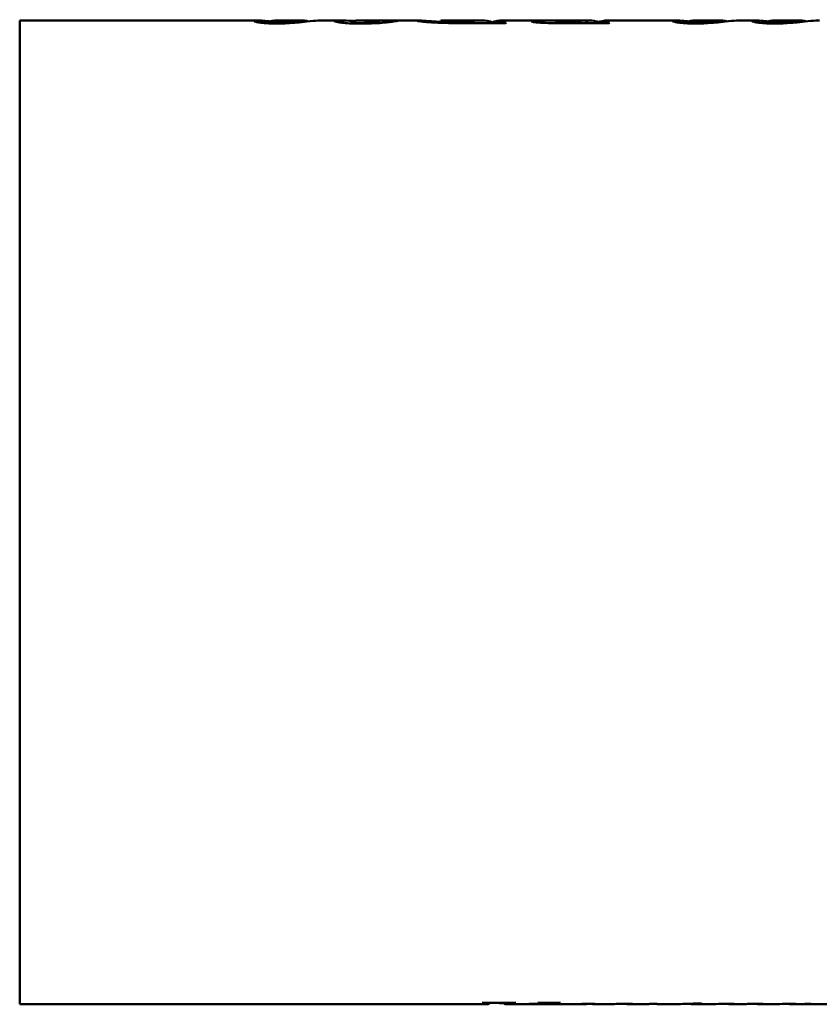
# Model space of a CAD drawing. Header units: millimetres. Extents: x 1101 to 1524, y 677 to 1180.
# Tile 1 of 4: x 1101 to 1223, y 823 to 973. Entities that reach past the tile are written whole.
import ezdxf

# ---------------------------------------------------------------- set-up
doc = ezdxf.new("R2010")
doc.units = ezdxf.units.MM
doc.header["$LTSCALE"] = 6.25
doc.layers.add('Widoczne (ISO)', color=7, linetype='Continuous', lineweight=50)

msp = doc.modelspace()

# ---------------------------------------------------------------- linework, layer by layer
at = {"layer": 'Widoczne (ISO)'}
for p, q in [((1100.85, 823.17), (1100.85, 973.07)), ((1100.85, 973.07), (1137.06, 973.07)), ((1138.92, 972.8), (1138.92, 972.62)), ((1140.37, 973.07), (1143.55, 973.07)), ((1146.85, 973.07), (1149.47, 973.07)), ((1151.48, 972.83), (1151.48, 972.61)), ((1152.91, 973.07), (1155.34, 973.07)), ((1155.58, 973.07), (1155.58, 972.66)), ((1158.24, 973.07), (1161.34, 973.07)), ((1165.06, 973.04), (1165.06, 972.7)), ((1165.27, 973.07), (1171.14, 973.07)), ((1169.07, 972.73), (1169.07, 972.63)), ((1174.86, 972.63), (1169.39, 972.63)), ((1172.81, 972.82), (1172.81, 972.63)), ((1172.81, 972.66), (1173, 972.66)), ((1173, 972.79), (1173, 972.63)), ((1174.69, 973.07), (1183.17, 973.07)), ((1182.6, 972.91), (1182.6, 972.64)), ((1183.23, 973.07), (1183.23, 973.04)), ((1190.66, 972.63), (1184, 972.63)), ((1185.3, 972.73), (1185.3, 972.63)), ((1186.59, 973.07), (1186.59, 973.07)), ((1186.98, 973.07), (1186.98, 973.07)), ((1187.18, 973.07), (1187.18, 972.63)), ((1187.37, 973.07), (1187.37, 972.63)), ((1189.03, 972.78), (1189.03, 972.63)), ((1190.81, 973.07), (1200.85, 973.07)), ((1202.71, 972.8), (1202.71, 972.62)), ((1204.16, 973.07), (1207.34, 973.07)), ((1210.64, 973.07), (1212.94, 973.07)), ((1214.8, 972.8), (1214.8, 972.62)), ((1216.25, 973.07), (1219.43, 973.07)), ((1100.85, 823.17), (1172.27, 823.17)), ((1171.45, 823.39), (1176.49, 823.39)), ((1172.44, 823.31), (1172.44, 823.39)), ((1174.74, 823.23), (1174.74, 823.39)), ((1174.87, 823.17), (1177.19, 823.17)), ((1176.39, 823.37), (1176.39, 823.39)), ((1178.03, 823.17), (1183.47, 823.17)), ((1179.95, 823.39), (1183.26, 823.39)), ((1180.76, 823.33), (1180.76, 823.39)), ((1182.56, 823.35), (1182.56, 823.39)), ((1183.26, 823.37), (1183.26, 823.39)), ((1185.24, 823.17), (1187.12, 823.17)), ((1187.25, 823.18), (1187.25, 823.2)), ((1189.14, 823.17), (1191.42, 823.17)), ((1191.52, 823.18), (1191.52, 823.19)), ((1193.67, 823.17), (1194.5, 823.17)), ((1193.7, 823.2), (1194.26, 823.2)), ((1195.34, 823.17), (1196.34, 823.17)), ((1196.35, 823.17), (1196.35, 823.19)), ((1198.62, 823.17), (1201.27, 823.17)), ((1201.49, 823.18), (1200.36, 823.18)), ((1201.49, 823.18), (1201.49, 823.2)), ((1203.52, 823.17), (1206.84, 823.17)), ((1203.73, 823.18), (1203.73, 823.26)), ((1204.73, 823.18), (1203.73, 823.18)), ((1204.04, 823.19), (1204.04, 823.27)), ((1204.04, 823.19), (1205.03, 823.19)), ((1204.32, 823.29), (1204.8, 823.29)), ((1204.73, 823.18), (1204.73, 823.19)), ((1206.95, 823.18), (1206.95, 823.19)), ((1209.15, 823.17), (1211.36, 823.17)), ((1209.23, 823.2), (1209.76, 823.2)), ((1213.59, 823.17), (1216.61, 823.17)), ((1216.68, 823.18), (1216.68, 823.19)), ((1218.54, 823.17), (1219.04, 823.17)), ((1218.56, 823.2), (1219.15, 823.2)), ((1219.73, 823.17), (1219.73, 823.18)), ((1221.67, 823.17), (1227.48, 823.17))]:
    msp.add_line(p, q, dxfattribs=at)
for centre, major_axis, ratio, start_param, end_param in [((1171.14, 898.13), (0, -74.95), 0.287716, 3.075718, 3.237765), ((1174.69, 898.13), (0, 74.95), 0.287565, 0, 0.065899), ((1177.58, 898.13), (0, 74.95), 0.333333, 0.103008, 0.108796), ((1183.17, 898.13), (0, -74.95), 0.293801, 3.138703, 3.141593), ((1187.37, 898.13), (0, -74.95), 0.287425, 3.150413, 3.23794), ((1186.6, 898.13), (0, 74.95), 0.287625, 0.000598, 0.00848), ((1185.92, 898.13), (1124.25, 0), 0.066667, 1.569849, 1.570198), ((1187.36, 898.13), (0, -74.95), 0.285714, 3.076242, 3.140994), ((1190.81, 898.13), (0, 74.95), 0.287532, 0, 0.070794), ((1192.87, 898.13), (0, 74.95), 0.272727, 0.103008, 0.108796), ((1169.53, 898.13), (0, -74.95), 0.333333, 0.072297, 0.076625), ((1172.27, 898.13), (0, -74.95), 0.039062, 0, 0.046744), ((1178.03, 898.13), (0, 74.95), 0.860509, 3.064967, 3.09053), ((1174.87, 898.13), (0, 74.95), 0.045455, 3.103548, 3.187027), ((1174.75, 898.13), (0, 74.95), 0.30303, 3.213889, 3.218218), ((1177.19, 898.13), (0, -74.95), 0.859459, 0, 0.034569), ((1178.03, 898.13), (0, 74.95), 0.860509, 3.135063, 3.193182), ((1177.69, 898.13), (0, -74.95), 0.393939, 0.072297, 0.076625), ((1190.22, 898.13), (0, -74.95), 0.294118, 0.014418, 0.018866), ((1182.44, 898.13), (-434.43, 0), 0.172524, 1.589662, 1.596728), ((1193.67, 898.13), (0, 74.95), 0.302326, 3.11701, 3.167524), ((1198.64, 898.13), (0, 74.95), 0.323684, 3.117588, 3.133904), ((1200.19, 898.13), (0, -74.95), 0.253731, 0.009055, 0.017819), ((1201.27, 898.13), (0, -74.95), 0.312883, 0, 0.009055), ((1203.52, 898.13), (0, 74.95), 0.309434, 3.107459, 3.150647), ((1203.51, 898.13), (0, 74.95), 0.313008, 3.164253, 3.196457), ((1204.53, 898.13), (0, 74.95), 0.298077, 3.150647, 3.164253), ((1205.91, 898.13), (0, -74.95), 0.235294, 0.014418, 0.018866), ((1198.25, 898.13), (-423.33, 0), 0.177049, 1.589662, 1.596728), ((1209.15, 898.13), (0, 74.95), 0.314845, 3.117215, 3.167524), ((1211.36, 898.13), (0, -74.95), 0.307971, 0, 0.021614), ((1165.49, 898.13), (-2145.44, 0), 0.034934, 1.59241, 1.593457), ((1213.59, 898.13), (0, 74.95), 0.3, 3.119403, 3.164253), ((1215.19, 898.13), (0, -74.95), 0.307692, 0.01468, 0.018081), ((1208.78, 898.13), (-377.25, 0), 0.198675, 1.588877, 1.596728), ((1218.54, 898.13), (0, 74.95), 0.315582, 3.117254, 3.167524)]:
    msp.add_ellipse(centre, major_axis=major_axis, ratio=ratio, start_param=start_param, end_param=end_param, dxfattribs=at)
for points, knots in [([(1139.08, 972.92), (1138.91, 972.94), (1138.74, 972.95), (1138.16, 973.01), (1137.77, 973.05), (1137.25, 973.07), (1137.1, 973.08), (1136.85, 973.07), (1136.75, 973.06), (1136.61, 973.03), (1136.58, 973.01), (1136.58, 972.98)], [-0.9680513, -0.9680513, -0.9680513, -0.9680513, -0.8460618, -0.8460618, -0.5178618, -0.5178618, -0.3533359, -0.3533359, -0.1778927, -0.1778927, 0, 0, 0, 0]), ([(1140.07, 972.6), (1139.66, 972.6), (1139.26, 972.6), (1138.66, 972.63), (1138.29, 972.65), (1137.58, 972.72), (1137.33, 972.75), (1137.03, 972.81), (1136.96, 972.83), (1136.69, 972.89), (1136.58, 972.94), (1136.58, 972.98)], [0, 0, 0, 0, 0.1225976, 0.1225976, 0.1936328, 0.1936328, 0.251815, 0.251815, 0.2861694, 0.2861694, 0.4201989, 0.4201989, 0.4201989, 0.4201989]), ([(1139.57, 973.02), (1139.41, 973), (1139.25, 972.97), (1139.02, 972.9), (1138.92, 972.85), (1138.92, 972.8)], [-0.3586467, -0.3586467, -0.3586467, -0.3586467, -0.1788883, -0.1788883, 0, 0, 0, 0]), ([(1138.92, 972.8), (1138.92, 972.79), (1138.93, 972.78), (1138.98, 972.76), (1139.01, 972.75), (1139.14, 972.72), (1139.24, 972.71), (1139.42, 972.7), (1139.53, 972.69), (1139.75, 972.68), (1139.87, 972.68), (1139.99, 972.68)], [-0.1548738, -0.1548738, -0.1548738, -0.1548738, -0.1298345, -0.1298345, -0.1073362, -0.1073362, -0.0719076, -0.0719076, -0.0362321, -0.0362321, 0, 0, 0, 0]), ([(1140.37, 973.07), (1140.31, 973.07), (1140.24, 973.07), (1140.08, 973.07), (1139.98, 973.06), (1139.77, 973.05), (1139.67, 973.04), (1139.57, 973.02)], [-0.2892499, -0.2892499, -0.2892499, -0.2892499, -0.2211042, -0.2211042, -0.1107438, -0.1107438, 0, 0, 0, 0]), ([(1139.99, 972.68), (1140.15, 972.68), (1140.3, 972.68), (1140.6, 972.69), (1140.72, 972.7), (1140.92, 972.72), (1141.09, 972.74), (1141.52, 972.8), (1141.76, 972.86), (1141.92, 972.89)], [-0.516549, -0.516549, -0.516549, -0.516549, -0.3960537, -0.3960537, -0.2705153, -0.2705153, -0.1505471, -0.1505471, 0, 0, 0, 0]), ([(1146.32, 973.05), (1145.88, 973.02), (1145.33, 972.97), (1144.19, 972.85), (1143.61, 972.78), (1142.7, 972.7), (1142.19, 972.66), (1141.22, 972.62), (1140.98, 972.61), (1140.51, 972.6), (1140.29, 972.6), (1140.07, 972.6)], [0, 0, 0, 0, 0.3874311, 0.3874311, 0.6144833, 0.6144833, 0.7367173, 0.7367173, 0.7757001, 0.7757001, 0.8099231, 0.8099231, 0.8099231, 0.8099231]), ([(1143.77, 973.07), (1143.63, 973.08), (1143.5, 973.08), (1143.2, 973.07), (1143.04, 973.06), (1142.58, 973.01), (1142.26, 972.96), (1141.92, 972.89)], [0, 0, 0, 0, 0.1463388, 0.1463388, 0.3137283, 0.3137283, 0.6272934, 0.6272934, 0.6272934, 0.6272934]), ([(1143.77, 973.07), (1143.96, 973.06), (1144.15, 973.05), (1144.51, 973), (1144.64, 972.97), (1144.71, 972.95)], [-0.1877871, -0.1877871, -0.1877871, -0.1877871, -0.095429, -0.095429, 0, 0, 0, 0]), ([(1146.85, 973.07), (1146.85, 973.07), (1146.85, 973.07), (1146.7, 973.07), (1146.52, 973.07), (1146.32, 973.05)], [0.3693871, 0.3693871, 0.3693871, 0.3693871, 0.3722533, 0.3722533, 0.5560706, 0.5560706, 0.5560706, 0.5560706]), ([(1148.81, 972.98), (1148.81, 973.01), (1148.87, 973.04), (1149.07, 973.07), (1149.19, 973.07), (1149.48, 973.08), (1149.65, 973.07), (1150.05, 973.06), (1150.44, 973.05), (1151.27, 973), (1151.5, 972.99), (1151.75, 972.97)], [0, 0, 0, 0, 0.1993849, 0.1993849, 0.3424732, 0.3424732, 0.4831881, 0.4831881, 0.6296264, 0.6296264, 0.6825604, 0.6825604, 0.6825604, 0.6825604]), ([(1152.9, 972.58), (1152.42, 972.58), (1151.93, 972.59), (1151.02, 972.62), (1150.61, 972.65), (1149.95, 972.71), (1149.64, 972.75), (1149.18, 972.83), (1149.05, 972.86), (1148.85, 972.92), (1148.81, 972.96), (1148.81, 972.98)], [0, 0, 0, 0, 0.146423, 0.146423, 0.2902597, 0.2902597, 0.4122494, 0.4122494, 0.5039824, 0.5039824, 0.6126437, 0.6126437, 0.6126437, 0.6126437]), ([(1151.82, 972.99), (1151.73, 972.97), (1151.64, 972.94), (1151.52, 972.89), (1151.48, 972.86), (1151.48, 972.83)], [-0.2469333, -0.2469333, -0.2469333, -0.2469333, -0.1233154, -0.1233154, 0, 0, 0, 0]), ([(1151.48, 972.83), (1151.48, 972.8), (1151.51, 972.77), (1151.71, 972.73), (1151.81, 972.71), (1152.04, 972.69), (1152.17, 972.68), (1152.4, 972.67), (1152.48, 972.67), (1152.65, 972.66), (1152.74, 972.66), (1152.83, 972.66)], [-0.2125908, -0.2125908, -0.2125908, -0.2125908, -0.1491191, -0.1491191, -0.1017879, -0.1017879, -0.0512842, -0.0512842, -0.0262491, -0.0262491, 0, 0, 0, 0]), ([(1151.82, 972.99), (1151.98, 973.02), (1152.15, 973.04), (1152.52, 973.07), (1152.71, 973.07), (1152.91, 973.07)], [0, 0, 0, 0, 0.2003157, 0.2003157, 0.379302, 0.379302, 0.379302, 0.379302]), ([(1152.83, 972.66), (1152.97, 972.66), (1153.11, 972.66), (1153.25, 972.67), (1153.39, 972.68), (1153.52, 972.68), (1153.64, 972.7)], [0, 0, 0, 0, 0.04405622, 0.04405622, 0.04405622, 0.09033706, 0.09033706, 0.09033706, 0.09033706]), ([(1157.23, 972.82), (1156.91, 972.78), (1156.54, 972.74), (1156.1, 972.7), (1155.61, 972.66), (1155.07, 972.63), (1154.46, 972.61), (1153.95, 972.59), (1153.43, 972.58), (1152.9, 972.58)], [0, 0, 0, 0, 0.1708154, 0.1708154, 0.1708154, 0.3613496, 0.3613496, 0.3613496, 0.5200313, 0.5200313, 0.5200313, 0.5200313]), ([(1153.64, 972.7), (1153.9, 972.72), (1154.12, 972.75), (1154.5, 972.82), (1154.65, 972.85), (1154.77, 972.88)], [-0.2586221, -0.2586221, -0.2586221, -0.2586221, -0.1232644, -0.1232644, 0, 0, 0, 0]), ([(1154.77, 972.88), (1154.99, 972.93), (1155.18, 972.97), (1155.47, 973.03), (1155.58, 973.06), (1155.58, 973.07)], [-0.4323097, -0.4323097, -0.4323097, -0.4323097, -0.2173828, -0.2173828, 0, 0, 0, 0]), ([(1155.34, 973.07), (1155.39, 973.07), (1155.43, 973.07), (1155.55, 973.07), (1155.58, 973.07), (1155.58, 973.07)], [0.0469541, 0.0469541, 0.0469541, 0.0469541, 0.0796798, 0.0796798, 0.1592378, 0.1592378, 0.1592378, 0.1592378]), ([(1158.56, 973.05), (1158.56, 973.07), (1158.48, 973.07), (1158.05, 973.07), (1157.8, 973.07), (1157.28, 973.06), (1156.96, 973.06), (1156.28, 973.05), (1155.93, 973.05), (1155.58, 973.05)], [-0.4750443, -0.4750443, -0.4750443, -0.4750443, -0.3447712, -0.3447712, -0.2393011, -0.2393011, -0.1217878, -0.1217878, -0.015741, -0.015741, -0.015741, -0.015741]), ([(1158.56, 973.05), (1158.56, 973.03), (1158.47, 973.01), (1158.28, 972.97), (1158.06, 972.93), (1157.7, 972.87), (1157.23, 972.82)], [0, 0, 0, 0, 0.2124777, 0.2124777, 0.2124777, 0.4636457, 0.4636457, 0.4636457, 0.4636457]), ([(1161.23, 973.06), (1161.23, 973.07), (1161.29, 973.08), (1161.57, 973.07), (1161.79, 973.06), (1162.12, 973.04)], [0, 0, 0, 0, 0.1947026, 0.1947026, 0.3894603, 0.3894603, 0.3894603, 0.3894603]), ([(1169.39, 972.63), (1168.7, 972.63), (1168, 972.64), (1166.58, 972.65), (1165.83, 972.67), (1164.41, 972.72), (1163.73, 972.76), (1162.9, 972.82), (1162.46, 972.86), (1161.8, 972.94), (1161.61, 972.97), (1161.3, 973.02), (1161.23, 973.05), (1161.23, 973.06)], [0, 0, 0, 0, 0.2068646, 0.2068646, 0.4285422, 0.4285422, 0.6581426, 0.6581426, 0.7642654, 0.7642654, 0.8363292, 0.8363292, 0.9287629, 0.9287629, 0.9287629, 0.9287629]), ([(1162.12, 973.04), (1162.56, 973.02), (1163.06, 972.98), (1164.07, 972.92), (1164.54, 972.88), (1165.06, 972.85)], [0, 0, 0, 0, 0.2621116, 0.2621116, 0.4602082, 0.4602082, 0.4602082, 0.4602082]), ([(1165.27, 973.07), (1165.24, 973.07), (1165.22, 973.07), (1165.11, 973.07), (1165.06, 973.06), (1165.06, 973.04)], [-0.216854, -0.216854, -0.216854, -0.216854, -0.1786157, -0.1786157, 0, 0, 0, 0]), ([(1165.06, 973.04), (1165.06, 973.03), (1165.12, 973), (1165.41, 972.94), (1165.6, 972.9), (1166.03, 972.85), (1166.22, 972.83), (1166.65, 972.8), (1166.9, 972.78), (1167.17, 972.77)], [-0.515333, -0.515333, -0.515333, -0.515333, -0.337814, -0.337814, -0.1818134, -0.1818134, -0.0921659, -0.0921659, 0, 0, 0, 0]), ([(1167.17, 972.77), (1167.45, 972.75), (1167.76, 972.74), (1168.41, 972.73), (1168.74, 972.73), (1169.07, 972.73)], [-0.1976981, -0.1976981, -0.1976981, -0.1976981, -0.0988861, -0.0988861, 0, 0, 0, 0]), ([(1172.56, 972.91), (1172.62, 972.9), (1172.68, 972.88), (1172.77, 972.85), (1172.81, 972.84), (1172.81, 972.82)], [-0.1040548, -0.1040548, -0.1040548, -0.1040548, -0.0516714, -0.0516714, 0, 0, 0, 0]), ([(1173.27, 972.91), (1173.2, 972.9), (1173.13, 972.88), (1173.03, 972.84), (1173, 972.81), (1173, 972.79)], [0, 0, 0, 0, 0.0813697, 0.0813697, 0.1622181, 0.1622181, 0.1622181, 0.1622181]), ([(1173, 972.79), (1173, 972.78), (1173.01, 972.76), (1173.09, 972.74), (1173.14, 972.73), (1173.26, 972.72), (1173.31, 972.71), (1173.43, 972.7), (1173.57, 972.7), (1174.09, 972.69), (1174.57, 972.68), (1175.01, 972.68)], [0, 0, 0, 0, 0.0426295, 0.0426295, 0.0742411, 0.0742411, 0.1001332, 0.1001332, 0.2063435, 0.2063435, 0.4307691, 0.4307691, 0.4307691, 0.4307691]), ([(1178.84, 972.93), (1178.84, 972.96), (1178.93, 972.99), (1179.1, 973.01), (1179.22, 973.02), (1179.37, 973.03), (1179.54, 973.04), (1179.73, 973.05), (1179.96, 973.05), (1180.2, 973.06)], [0, 0, 0, 0, 0.1433336, 0.1433336, 0.1433336, 0.2355796, 0.2355796, 0.2355796, 0.3368339, 0.3368339, 0.3368339, 0.3368339]), ([(1184, 972.63), (1183.41, 972.63), (1182.79, 972.64), (1181.67, 972.65), (1181.11, 972.67), (1180.44, 972.7), (1180.04, 972.72), (1179.38, 972.79), (1179.18, 972.82), (1178.9, 972.88), (1178.84, 972.91), (1178.84, 972.93)], [0, 0, 0, 0, 0.177491, 0.177491, 0.3408614, 0.3408614, 0.4010908, 0.4010908, 0.441754, 0.441754, 0.4840785, 0.4840785, 0.4840785, 0.4840785]), ([(1180.2, 973.06), (1180.57, 973.06), (1181.08, 973.07), (1182.13, 973.07), (1182.69, 973.07), (1183.23, 973.07)], [0, 0, 0, 0, 0.1539555, 0.1539555, 0.3013882, 0.3013882, 0.3013882, 0.3013882]), ([(1186.5, 973.07), (1186.01, 973.07), (1185.54, 973.07), (1184.65, 973.07), (1184.26, 973.06), (1183.69, 973.05), (1183.32, 973.05), (1182.88, 973.01), (1182.77, 973), (1182.63, 972.96), (1182.6, 972.94), (1182.6, 972.91)], [-1.025471, -1.025471, -1.025471, -1.025471, -0.716311, -0.716311, -0.419231, -0.419231, -0.217826, -0.217826, -0.108449, -0.108449, 0, 0, 0, 0]), ([(1182.6, 972.91), (1182.6, 972.9), (1182.62, 972.88), (1182.73, 972.85), (1182.8, 972.83), (1182.97, 972.8), (1183.11, 972.78), (1183.56, 972.75), (1183.76, 972.74), (1184.23, 972.73), (1184.48, 972.73), (1184.73, 972.73)], [-0.643768, -0.643768, -0.643768, -0.643768, -0.433268, -0.433268, -0.2474672, -0.2474672, -0.145027, -0.145027, -0.0763158, -0.0763158, 0, 0, 0, 0]), ([(1184.73, 972.73), (1184.82, 972.73), (1184.91, 972.73), (1184.99, 972.73), (1185.09, 972.73), (1185.2, 972.73), (1185.3, 972.73)], [0, 0, 0, 0, 0.02557039, 0.02557039, 0.02557039, 0.05578058, 0.05578058, 0.05578058, 0.05578058]), ([(1187.18, 973.07), (1187.06, 973.07), (1186.93, 973.07), (1186.81, 973.07), (1186.7, 973.07), (1186.6, 973.07), (1186.5, 973.07)], [0, 0, 0, 0, 0.03693245, 0.03693245, 0.03693245, 0.06719264, 0.06719264, 0.06719264, 0.06719264]), ([(1186.98, 973.07), (1187.03, 973.07), (1187.09, 973.07), (1187.15, 973.07), (1187.22, 973.07), (1187.3, 973.07), (1187.37, 973.07)], [0, 0, 0, 0, 0.01556058, 0.01556058, 0.01556058, 0.03807992, 0.03807992, 0.03807992, 0.03807992]), ([(1188.76, 972.92), (1188.84, 972.9), (1188.91, 972.88), (1189.01, 972.85), (1189.05, 972.83), (1189.07, 972.81)], [0, 0, 0, 0, 0.0781584, 0.0781584, 0.1382991, 0.1382991, 0.1382991, 0.1382991]), ([(1189.28, 972.89), (1189.22, 972.87), (1189.16, 972.85), (1189.07, 972.82), (1189.03, 972.8), (1189.03, 972.78)], [0, 0, 0, 0, 0.0680216, 0.0680216, 0.1350749, 0.1350749, 0.1350749, 0.1350749]), ([(1189.03, 972.78), (1189.03, 972.77), (1189.05, 972.76), (1189.12, 972.74), (1189.17, 972.73), (1189.33, 972.71), (1189.42, 972.71), (1189.6, 972.7), (1189.76, 972.69), (1190.19, 972.68), (1190.5, 972.68), (1190.77, 972.68)], [0, 0, 0, 0, 0.0365378, 0.0365378, 0.0673274, 0.0673274, 0.1091664, 0.1091664, 0.2266115, 0.2266115, 0.4241359, 0.4241359, 0.4241359, 0.4241359]), ([(1202.87, 972.92), (1202.7, 972.94), (1202.53, 972.95), (1201.95, 973.01), (1201.56, 973.05), (1201.04, 973.07), (1200.89, 973.08), (1200.64, 973.07), (1200.54, 973.06), (1200.4, 973.03), (1200.37, 973.01), (1200.37, 972.98)], [-0.9680513, -0.9680513, -0.9680513, -0.9680513, -0.8460618, -0.8460618, -0.5178618, -0.5178618, -0.3533359, -0.3533359, -0.1778927, -0.1778927, 0, 0, 0, 0]), ([(1203.86, 972.6), (1203.45, 972.6), (1203.05, 972.6), (1202.45, 972.63), (1202.08, 972.65), (1201.37, 972.72), (1201.12, 972.75), (1200.82, 972.81), (1200.75, 972.83), (1200.48, 972.89), (1200.37, 972.94), (1200.37, 972.98)], [0, 0, 0, 0, 0.1225976, 0.1225976, 0.1936328, 0.1936328, 0.251815, 0.251815, 0.2861694, 0.2861694, 0.4201989, 0.4201989, 0.4201989, 0.4201989]), ([(1203.36, 973.02), (1203.2, 973), (1203.04, 972.97), (1202.81, 972.9), (1202.71, 972.85), (1202.71, 972.8)], [-0.3586467, -0.3586467, -0.3586467, -0.3586467, -0.1788883, -0.1788883, 0, 0, 0, 0]), ([(1202.71, 972.8), (1202.71, 972.79), (1202.72, 972.78), (1202.77, 972.76), (1202.8, 972.75), (1202.93, 972.72), (1203.04, 972.71), (1203.22, 972.7), (1203.32, 972.69), (1203.54, 972.68), (1203.66, 972.68), (1203.78, 972.68)], [-0.1548738, -0.1548738, -0.1548738, -0.1548738, -0.1298345, -0.1298345, -0.1073362, -0.1073362, -0.0719076, -0.0719076, -0.0362321, -0.0362321, 0, 0, 0, 0]), ([(1204.16, 973.07), (1204.1, 973.07), (1204.04, 973.07), (1203.87, 973.07), (1203.77, 973.06), (1203.56, 973.05), (1203.46, 973.04), (1203.36, 973.02)], [-0.2892499, -0.2892499, -0.2892499, -0.2892499, -0.2211042, -0.2211042, -0.1107438, -0.1107438, 0, 0, 0, 0]), ([(1203.78, 972.68), (1203.94, 972.68), (1204.09, 972.68), (1204.39, 972.69), (1204.51, 972.7), (1204.71, 972.72), (1204.89, 972.74), (1205.31, 972.8), (1205.55, 972.86), (1205.71, 972.89)], [-0.516549, -0.516549, -0.516549, -0.516549, -0.3960537, -0.3960537, -0.2705153, -0.2705153, -0.1505471, -0.1505471, 0, 0, 0, 0]), ([(1210.11, 973.05), (1209.67, 973.02), (1209.12, 972.97), (1207.98, 972.85), (1207.4, 972.78), (1206.49, 972.7), (1205.98, 972.66), (1205.01, 972.62), (1204.77, 972.61), (1204.3, 972.6), (1204.08, 972.6), (1203.86, 972.6)], [0, 0, 0, 0, 0.3874311, 0.3874311, 0.6144833, 0.6144833, 0.7367173, 0.7367173, 0.7757001, 0.7757001, 0.8099231, 0.8099231, 0.8099231, 0.8099231]), ([(1207.56, 973.07), (1207.42, 973.08), (1207.29, 973.08), (1206.99, 973.07), (1206.84, 973.06), (1206.37, 973.01), (1206.05, 972.96), (1205.71, 972.89)], [0, 0, 0, 0, 0.1463388, 0.1463388, 0.3137283, 0.3137283, 0.6272934, 0.6272934, 0.6272934, 0.6272934]), ([(1207.56, 973.07), (1207.75, 973.06), (1207.94, 973.05), (1208.3, 973), (1208.43, 972.97), (1208.5, 972.95)], [-0.1877871, -0.1877871, -0.1877871, -0.1877871, -0.095429, -0.095429, 0, 0, 0, 0]), ([(1210.64, 973.07), (1210.64, 973.07), (1210.64, 973.07), (1210.49, 973.07), (1210.31, 973.07), (1210.11, 973.05)], [0.3693871, 0.3693871, 0.3693871, 0.3693871, 0.3722533, 0.3722533, 0.5560706, 0.5560706, 0.5560706, 0.5560706]), ([(1214.96, 972.92), (1214.79, 972.94), (1214.62, 972.95), (1214.05, 973.01), (1213.65, 973.05), (1213.13, 973.07), (1212.98, 973.08), (1212.74, 973.07), (1212.63, 973.06), (1212.5, 973.03), (1212.46, 973.01), (1212.46, 972.98)], [-0.9680513, -0.9680513, -0.9680513, -0.9680513, -0.8460618, -0.8460618, -0.5178618, -0.5178618, -0.3533359, -0.3533359, -0.1778927, -0.1778927, 0, 0, 0, 0]), ([(1215.95, 972.6), (1215.54, 972.6), (1215.14, 972.6), (1214.54, 972.63), (1214.17, 972.65), (1213.46, 972.72), (1213.21, 972.75), (1212.91, 972.81), (1212.84, 972.83), (1212.58, 972.89), (1212.46, 972.94), (1212.46, 972.98)], [0, 0, 0, 0, 0.1225976, 0.1225976, 0.1936328, 0.1936328, 0.251815, 0.251815, 0.2861694, 0.2861694, 0.4201989, 0.4201989, 0.4201989, 0.4201989]), ([(1215.45, 973.02), (1215.29, 973), (1215.14, 972.97), (1214.9, 972.9), (1214.8, 972.85), (1214.8, 972.8)], [-0.3586467, -0.3586467, -0.3586467, -0.3586467, -0.1788883, -0.1788883, 0, 0, 0, 0]), ([(1214.8, 972.8), (1214.8, 972.79), (1214.81, 972.78), (1214.86, 972.76), (1214.89, 972.75), (1215.03, 972.72), (1215.13, 972.71), (1215.31, 972.7), (1215.41, 972.69), (1215.63, 972.68), (1215.75, 972.68), (1215.87, 972.68)], [-0.1548738, -0.1548738, -0.1548738, -0.1548738, -0.1298345, -0.1298345, -0.1073362, -0.1073362, -0.0719076, -0.0719076, -0.0362321, -0.0362321, 0, 0, 0, 0]), ([(1216.25, 973.07), (1216.19, 973.07), (1216.13, 973.07), (1215.96, 973.07), (1215.86, 973.06), (1215.66, 973.05), (1215.55, 973.04), (1215.45, 973.02)], [-0.2892499, -0.2892499, -0.2892499, -0.2892499, -0.2211042, -0.2211042, -0.1107438, -0.1107438, 0, 0, 0, 0]), ([(1215.87, 972.68), (1216.03, 972.68), (1216.18, 972.68), (1216.49, 972.69), (1216.6, 972.7), (1216.8, 972.72), (1216.98, 972.74), (1217.4, 972.8), (1217.64, 972.86), (1217.81, 972.89)], [-0.516549, -0.516549, -0.516549, -0.516549, -0.3960537, -0.3960537, -0.2705153, -0.2705153, -0.1505471, -0.1505471, 0, 0, 0, 0]), ([(1222.2, 973.05), (1221.76, 973.02), (1221.21, 972.97), (1220.07, 972.85), (1219.49, 972.78), (1218.58, 972.7), (1218.08, 972.66), (1217.1, 972.62), (1216.86, 972.61), (1216.39, 972.6), (1216.17, 972.6), (1215.95, 972.6)], [0, 0, 0, 0, 0.3874311, 0.3874311, 0.6144833, 0.6144833, 0.7367173, 0.7367173, 0.7757001, 0.7757001, 0.8099231, 0.8099231, 0.8099231, 0.8099231]), ([(1219.65, 973.07), (1219.52, 973.08), (1219.38, 973.08), (1219.09, 973.07), (1218.93, 973.06), (1218.46, 973.01), (1218.14, 972.96), (1217.81, 972.89)], [0, 0, 0, 0, 0.1463388, 0.1463388, 0.3137283, 0.3137283, 0.6272934, 0.6272934, 0.6272934, 0.6272934]), ([(1219.65, 973.07), (1219.84, 973.06), (1220.03, 973.05), (1220.39, 973), (1220.53, 972.97), (1220.59, 972.95)], [-0.1877871, -0.1877871, -0.1877871, -0.1877871, -0.095429, -0.095429, 0, 0, 0, 0]), ([(1222.74, 973.07), (1222.73, 973.07), (1222.73, 973.07), (1222.58, 973.07), (1222.41, 973.07), (1222.2, 973.05)], [0.3693871, 0.3693871, 0.3693871, 0.3693871, 0.3722533, 0.3722533, 0.5560706, 0.5560706, 0.5560706, 0.5560706]), ([(1172.44, 823.31), (1172.44, 823.31), (1172.43, 823.32), (1172.38, 823.33), (1172.35, 823.34), (1172.24, 823.35), (1172.17, 823.35), (1172.05, 823.36), (1171.96, 823.36), (1171.7, 823.37), (1171.51, 823.37), (1171.34, 823.37)], [0, 0, 0, 0, 0.0329308, 0.0329308, 0.0610686, 0.0610686, 0.0956702, 0.0956702, 0.1628159, 0.1628159, 0.2815504, 0.2815504, 0.2815504, 0.2815504]), ([(1172.41, 823.26), (1172.41, 823.27), (1172.42, 823.27), (1172.43, 823.3), (1172.44, 823.3), (1172.44, 823.31)], [0, 0, 0, 0, 0.0556292, 0.0556292, 0.1163034, 0.1163034, 0.1163034, 0.1163034]), ([(1176.39, 823.37), (1176.24, 823.37), (1176.09, 823.37), (1175.82, 823.36), (1175.7, 823.36), (1175.49, 823.35), (1175.42, 823.34), (1175.32, 823.34), (1175.27, 823.33), (1175.1, 823.3), (1175.04, 823.27), (1175.02, 823.25)], [0, 0, 0, 0, 0.0445359, 0.0445359, 0.0834439, 0.0834439, 0.1226883, 0.1226883, 0.2026459, 0.2026459, 0.4767265, 0.4767265, 0.4767265, 0.4767265]), ([(1179.42, 823.22), (1179.66, 823.23), (1179.93, 823.24), (1180.25, 823.26), (1180.38, 823.27), (1180.6, 823.29), (1180.65, 823.3), (1180.73, 823.31), (1180.76, 823.32), (1180.76, 823.33)], [0, 0, 0, 0, 0.1090099, 0.1090099, 0.1610355, 0.1610355, 0.230842, 0.230842, 0.3048206, 0.3048206, 0.3048206, 0.3048206]), ([(1180.76, 823.33), (1180.76, 823.33), (1180.75, 823.33), (1180.71, 823.34), (1180.68, 823.34), (1180.57, 823.35), (1180.48, 823.36), (1180.3, 823.36), (1180.08, 823.37), (1179.82, 823.37)], [0, 0, 0, 0, 0.0168809, 0.0168809, 0.034196, 0.034196, 0.0713506, 0.0713506, 0.2596891, 0.2596891, 0.2596891, 0.2596891]), ([(1182.56, 823.35), (1182.38, 823.34), (1182.15, 823.32), (1181.76, 823.3), (1181.55, 823.29), (1181.36, 823.27)], [0, 0, 0, 0, 0.0700463, 0.0700463, 0.1417804, 0.1417804, 0.1417804, 0.1417804]), ([(1183.26, 823.37), (1183.13, 823.37), (1183, 823.37), (1182.87, 823.36), (1182.76, 823.36), (1182.66, 823.35), (1182.56, 823.35)], [0, 0, 0, 0, 0.04089935, 0.04089935, 0.04089935, 0.07670184, 0.07670184, 0.07670184, 0.07670184]), ([(1183.47, 823.17), (1183.79, 823.17), (1184.16, 823.18), (1184.91, 823.18), (1185.46, 823.19), (1186.65, 823.2), (1187.19, 823.2), (1187.74, 823.2)], [0.4324879, 0.4324879, 0.4324879, 0.4324879, 0.5496948, 0.5496948, 0.6555702, 0.6555702, 0.7391728, 0.7391728, 0.7391728, 0.7391728]), ([(1185.81, 823.18), (1185.4, 823.17), (1185.08, 823.17), (1184.79, 823.18), (1184.75, 823.18), (1184.72, 823.18)], [-0.3621528, -0.3621528, -0.3621528, -0.3621528, -0.1810175, -0.1810175, -0.1554448, -0.1554448, -0.1554448, -0.1554448]), ([(1186.76, 823.19), (1186.67, 823.19), (1186.59, 823.19), (1186.41, 823.19), (1186.32, 823.18), (1186.08, 823.18), (1185.93, 823.18), (1185.81, 823.18)], [-0.1132993, -0.1132993, -0.1132993, -0.1132993, -0.0871853, -0.0871853, -0.0563381, -0.0563381, 0, 0, 0, 0]), ([(1187.25, 823.18), (1187.25, 823.18), (1187.24, 823.18), (1187.21, 823.18), (1187.18, 823.18), (1187.14, 823.18), (1187.11, 823.18), (1187.07, 823.19), (1187.02, 823.19), (1186.96, 823.19), (1186.9, 823.19), (1186.83, 823.19), (1186.76, 823.19)], [0, 0, 0, 0, 0.024269, 0.024269, 0.024269, 0.0478565, 0.0478565, 0.0478565, 0.0855212, 0.0855212, 0.0855212, 0.1279078, 0.1279078, 0.1279078, 0.1279078]), ([(1188.88, 823.18), (1188.63, 823.18), (1188.32, 823.19), (1187.81, 823.2), (1187.67, 823.2), (1187.53, 823.2)], [0, 0, 0, 0, 0.14405, 0.14405, 0.1980502, 0.1980502, 0.1980502, 0.1980502]), ([(1187.74, 823.2), (1187.92, 823.2), (1188.1, 823.2), (1188.42, 823.2), (1188.56, 823.2), (1188.85, 823.19), (1188.96, 823.19), (1189.1, 823.19), (1189.16, 823.18), (1189.23, 823.18), (1189.25, 823.18), (1189.25, 823.18)], [0, 0, 0, 0, 0.0528758, 0.0528758, 0.0978182, 0.0978182, 0.1565964, 0.1565964, 0.2202839, 0.2202839, 0.2868589, 0.2868589, 0.2868589, 0.2868589]), ([(1189.25, 823.18), (1189.25, 823.18), (1189.22, 823.17), (1189.09, 823.17), (1188.99, 823.18), (1188.88, 823.18)], [0, 0, 0, 0, 0.0665848, 0.0665848, 0.1333069, 0.1333069, 0.1333069, 0.1333069]), ([(1191.52, 823.18), (1191.52, 823.18), (1191.51, 823.18), (1191.48, 823.18), (1191.47, 823.18), (1191.45, 823.18), (1191.44, 823.18), (1191.43, 823.18), (1191.42, 823.18), (1191.41, 823.18), (1191.37, 823.18), (1191.33, 823.18), (1191.28, 823.18), (1191.25, 823.18), (1191.22, 823.18), (1191.19, 823.18), (1191.13, 823.18), (1191.07, 823.18), (1191.03, 823.18), (1190.89, 823.18), (1190.7, 823.18), (1190.53, 823.18)], [0, 0, 0, 0, 0.0180885, 0.0180885, 0.0180885, 0.0292614, 0.0292614, 0.0292614, 0.0363746, 0.0363746, 0.0363746, 0.0658609, 0.0658609, 0.0658609, 0.0861466, 0.0861466, 0.0861466, 0.1249784, 0.1249784, 0.1249784, 0.2496562, 0.2496562, 0.2496562, 0.2496562]), ([(1194.87, 823.18), (1195.16, 823.18), (1195.5, 823.18), (1196, 823.19), (1196.31, 823.19), (1196.97, 823.2), (1197.24, 823.2), (1197.51, 823.2)], [0, 0, 0, 0, 0.1277203, 0.1277203, 0.1835753, 0.1835753, 0.2172117, 0.2172117, 0.2172117, 0.2172117]), ([(1196.05, 823.18), (1195.99, 823.18), (1195.92, 823.18), (1195.79, 823.18), (1195.72, 823.17), (1195.48, 823.17), (1195.31, 823.17), (1195.16, 823.17)], [0, 0, 0, 0, 0.0195549, 0.0195549, 0.0425474, 0.0425474, 0.1005426, 0.1005426, 0.1005426, 0.1005426]), ([(1196.35, 823.17), (1196.35, 823.17), (1196.34, 823.17), (1196.33, 823.17), (1196.32, 823.17), (1196.31, 823.17), (1196.29, 823.17), (1196.28, 823.17), (1196.27, 823.17), (1196.26, 823.18), (1196.24, 823.18), (1196.22, 823.18), (1196.2, 823.18), (1196.18, 823.18), (1196.15, 823.18), (1196.13, 823.18), (1196.1, 823.18), (1196.08, 823.18), (1196.05, 823.18)], [0, 0, 0, 0, 0.00804046, 0.00804046, 0.00804046, 0.0162398, 0.0162398, 0.0162398, 0.01955053, 0.01955053, 0.01955053, 0.02448372, 0.02448372, 0.02448372, 0.02885019, 0.02885019, 0.02885019, 0.033371, 0.033371, 0.033371, 0.033371]), ([(1197.51, 823.2), (1197.6, 823.2), (1197.7, 823.2), (1197.88, 823.2), (1197.96, 823.2), (1198.21, 823.19), (1198.33, 823.19), (1198.5, 823.19), (1198.57, 823.19), (1198.67, 823.18), (1198.69, 823.18), (1198.69, 823.18)], [0, 0, 0, 0, 0.0286306, 0.0286306, 0.0564308, 0.0564308, 0.1143695, 0.1143695, 0.1973301, 0.1973301, 0.2867785, 0.2867785, 0.2867785, 0.2867785]), ([(1198.69, 823.18), (1198.69, 823.18), (1198.66, 823.17), (1198.58, 823.17), (1198.52, 823.18), (1198.46, 823.18)], [0, 0, 0, 0, 0.0599438, 0.0599438, 0.1202557, 0.1202557, 0.1202557, 0.1202557]), ([(1200.52, 823.19), (1201.01, 823.19), (1201.48, 823.19), (1202.37, 823.21), (1202.78, 823.22), (1203.65, 823.25), (1204, 823.27), (1204.32, 823.29)], [0, 0, 0, 0, 0.1543309, 0.1543309, 0.3114391, 0.3114391, 0.4157681, 0.4157681, 0.4157681, 0.4157681]), ([(1206.95, 823.18), (1206.95, 823.18), (1206.94, 823.18), (1206.92, 823.18), (1206.91, 823.18), (1206.89, 823.18), (1206.87, 823.18), (1206.86, 823.18), (1206.85, 823.18), (1206.84, 823.18), (1206.8, 823.18), (1206.75, 823.18), (1206.7, 823.18), (1206.69, 823.18), (1206.67, 823.18), (1206.66, 823.18), (1206.62, 823.18), (1206.57, 823.18), (1206.5, 823.18), (1206.39, 823.18), (1206.27, 823.18), (1206.16, 823.18)], [0, 0, 0, 0, 0.01624409, 0.01624409, 0.01624409, 0.02322661, 0.02322661, 0.02322661, 0.02617663, 0.02617663, 0.02617663, 0.03564246, 0.03564246, 0.03564246, 0.03831666, 0.03831666, 0.03831666, 0.04590453, 0.04590453, 0.04590453, 0.058333, 0.058333, 0.058333, 0.058333]), ([(1206.84, 823.17), (1206.85, 823.17), (1206.85, 823.17), (1206.91, 823.17), (1206.95, 823.18), (1206.95, 823.18)], [0.05401006, 0.05401006, 0.05401006, 0.05401006, 0.05836872, 0.05836872, 0.12988202, 0.12988202, 0.12988202, 0.12988202]), ([(1216.68, 823.18), (1216.68, 823.18), (1216.67, 823.18), (1216.63, 823.18), (1216.59, 823.18), (1216.52, 823.18), (1216.46, 823.18), (1216.3, 823.18), (1216.2, 823.18), (1215.95, 823.18), (1215.73, 823.18), (1215.52, 823.18)], [0, 0, 0, 0, 0.0213869, 0.0213869, 0.0480416, 0.0480416, 0.1176353, 0.1176353, 0.2212901, 0.2212901, 0.4313314, 0.4313314, 0.4313314, 0.4313314]), ([(1216.61, 823.17), (1216.61, 823.17), (1216.62, 823.17), (1216.65, 823.17), (1216.68, 823.18), (1216.68, 823.18)], [0.03979087, 0.03979087, 0.03979087, 0.03979087, 0.04436295, 0.04436295, 0.08595871, 0.08595871, 0.08595871, 0.08595871]), ([(1219.04, 823.17), (1219.16, 823.17), (1219.29, 823.18), (1219.59, 823.18), (1219.8, 823.18), (1220, 823.19)], [0.3327596, 0.3327596, 0.3327596, 0.3327596, 0.4052106, 0.4052106, 0.5071467, 0.5071467, 0.5071467, 0.5071467]), ([(1219.73, 823.17), (1219.63, 823.17), (1219.51, 823.18), (1219.38, 823.18), (1219.36, 823.18), (1219.35, 823.18)], [0, 0, 0, 0, 0.03453881, 0.03453881, 0.03758661, 0.03758661, 0.03758661, 0.03758661]), ([(1219.91, 823.17), (1219.88, 823.17), (1219.85, 823.17), (1219.82, 823.17), (1219.79, 823.17), (1219.76, 823.17), (1219.73, 823.17)], [0, 0, 0, 0, 0.00843769, 0.00843769, 0.00843769, 0.01840082, 0.01840082, 0.01840082, 0.01840082]), ([(1220.82, 823.18), (1220.75, 823.18), (1220.69, 823.18), (1220.56, 823.18), (1220.51, 823.18), (1220.37, 823.18), (1220.32, 823.18), (1220.23, 823.18), (1220.16, 823.18), (1220.09, 823.17), (1220.06, 823.17), (1220, 823.17), (1219.98, 823.17), (1219.94, 823.17), (1219.93, 823.17), (1219.91, 823.17)], [0, 0, 0, 0, 0.0201625, 0.0201625, 0.0394371, 0.0394371, 0.07506, 0.07506, 0.1406061, 0.1406061, 0.157795, 0.157795, 0.1645281, 0.1645281, 0.1709653, 0.1709653, 0.1709653, 0.1709653]), ([(1220, 823.19), (1220.13, 823.19), (1220.28, 823.19), (1220.53, 823.2), (1220.62, 823.2), (1220.81, 823.2), (1220.9, 823.2), (1221, 823.2)], [0, 0, 0, 0, 0.057436, 0.057436, 0.0867643, 0.0867643, 0.1148916, 0.1148916, 0.1148916, 0.1148916]), ([(1221.4, 823.18), (1221.33, 823.18), (1221.25, 823.18), (1221.1, 823.18), (1221.05, 823.18), (1220.93, 823.18), (1220.88, 823.18), (1220.82, 823.18)], [0, 0, 0, 0, 0.03576669, 0.03576669, 0.05400249, 0.05400249, 0.07154055, 0.07154055, 0.07154055, 0.07154055]), ([(1221, 823.2), (1221.09, 823.2), (1221.19, 823.2), (1221.37, 823.2), (1221.45, 823.2), (1221.57, 823.19), (1221.64, 823.19), (1221.74, 823.19), (1221.77, 823.19), (1221.8, 823.18), (1221.81, 823.18), (1221.81, 823.18)], [0, 0, 0, 0, 0.029532, 0.029532, 0.0580289, 0.0580289, 0.0804485, 0.0804485, 0.0947964, 0.0947964, 0.1113436, 0.1113436, 0.1113436, 0.1113436]), ([(1221.81, 823.18), (1221.81, 823.18), (1221.78, 823.18), (1221.65, 823.17), (1221.54, 823.18), (1221.4, 823.18)], [0, 0, 0, 0, 0.0764863, 0.0764863, 0.1530655, 0.1530655, 0.1530655, 0.1530655])]:
    msp.add_open_spline(points, degree=3, knots=knots, dxfattribs=at)
for points in [[(1144.71, 972.95), (1144.75, 972.94), (1144.79, 972.93), (1144.83, 972.91)], [(1208.5, 972.95), (1208.54, 972.94), (1208.58, 972.93), (1208.62, 972.91)], [(1220.59, 972.95), (1220.63, 972.94), (1220.67, 972.93), (1220.71, 972.91)], [(1187.25, 823.18), (1187.25, 823.18), (1187.2, 823.17), (1187.12, 823.17)], [(1191.42, 823.17), (1191.47, 823.17), (1191.51, 823.18), (1191.52, 823.18)], [(1194.5, 823.17), (1194.63, 823.17), (1194.75, 823.18), (1194.87, 823.18)], [(1195.16, 823.17), (1195.06, 823.17), (1194.96, 823.18), (1194.87, 823.18)], [(1196.34, 823.17), (1196.35, 823.17), (1196.35, 823.17), (1196.35, 823.17)]]:
    msp.add_open_spline(points, degree=3, dxfattribs=at)

doc.saveas('drawing.dxf')
